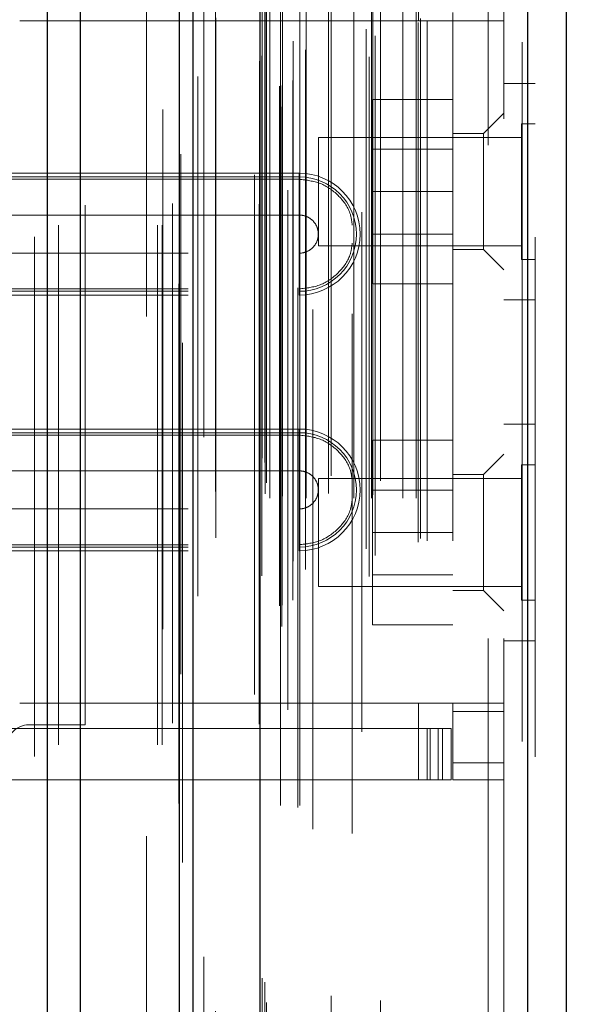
# Model space of a CAD drawing. Header units: inches. Extents: x 0.2 to 10.7, y 0.2 to 7.9.
# Tile 28 of 105: x 2.017 to 2.124, y 3.26 to 3.45. Entities that reach past the tile are written whole.
import ezdxf

# ---------------------------------------------------------------- set-up
doc = ezdxf.new("R2010")
doc.units = ezdxf.units.IN
doc.header["$MEASUREMENT"] = 0
doc.linetypes.add('HIDDEN', pattern=[0.075, 0.05, -0.025])
doc.layers.add('DIMENSIONS', color=140, linetype='Continuous')
doc.styles.add('SLDTEXTSTYLE0', font='TXT', dxfattribs={"width": 0.7})
doc.dimstyles.new('SLDDIMSTYLE1', dxfattribs={"dimtxt": 0.084961, "dimasz": 0.13, "dimexe": 0, "dimexo": 0.0625, "dimgap": 0.02124, "dimtad": 0, "dimtih": 1, "dimtoh": 1, "dimlfac": 12, "dimrnd": 1e-09, "dimzin": 12, "dimdsep": 46, "dimtxsty": 'SLDTEXTSTYLE0', "dimsah": 1, "dimcen": 0.09, "dimadec": 0, "dimazin": 3, "dimtfac": 1, "dimtmove": 0, "dimatfit": 0, "dimfxl": 0, "dimfrac": 2, "dimtolj": 1, "dimtzin": 12, "dimarcsym": 0})

# ---------------------------------------------------------------- blocks, each defined once
blk = doc.blocks.new('_D_5')
at = {"layer": 'DIMENSIONS'}
for p, q in [((2.25777, 3.05599), (2.25777, 3.30599)), ((1.9697, 3.05599), (2.38277, 3.05599)), ((2.07423, 2.90416), (2.38277, 2.90416)), ((2.25777, 2.67012), (2.25777, 2.90416)), ((2.37434, 2.67012), (2.25777, 2.67012)), ((2.52751, 2.67012), (2.49898, 2.67012)), ((2.49898, 2.67012), (2.49898, 2.53509)), ((2.77998, 2.67012), (2.80851, 2.67012)), ((2.80851, 2.67012), (2.80851, 2.53509)), ((2.49898, 2.53509), (2.52751, 2.53509)), ((2.80851, 2.53509), (2.77998, 2.53509))]:
    blk.add_line(p, q, dxfattribs=at)
for points in [[(2.25777, 3.05599), (2.27777, 3.18599), (2.23777, 3.18599)], [(2.25777, 2.90416), (2.23777, 2.77416), (2.27777, 2.77416)]]:
    blk.add_solid(points, dxfattribs=at)
at = {"layer": 'DIMENSIONS', "char_height": 0.083333, "attachment_point": 1, "style": 'SLDTEXTSTYLE0'}
for s, insert in [('1.82', (2.52751, 2.79656)), ('46.3', (2.52751, 2.64251))]:
    blk.add_mtext(s, dxfattribs=dict(at, insert=insert))

msp = doc.modelspace()

# ---------------------------------------------------------------- linework, layer by layer
at = {"color": 7, "linetype": 'Continuous', "lineweight": 25}
for p, q in [((2.0221055, 2.9101612), (2.0221055, 4.8559907)), ((2.0284695, 2.9101612), (2.0284695, 4.8548104)), ((2.0475454, 2.9101612), (2.0475454, 4.8458368)), ((2.0501815, 2.9101612), (2.0501815, 4.8455779)), ((2.0629845, 4.8198737), (2.0629845, 2.9362656)), ((2.1145055, 4.8107892), (2.1145055, 2.9453502)), ((2.1219426, 4.807844), (2.1219426, 2.9482953))]:
    msp.add_line(p, q, dxfattribs=at)
at = {"color": 7, "linetype": 'HIDDEN', "lineweight": 18}
for p, q in [((2.0221055, 4.8559907), (2.0221055, 2.9101612)), ((2.0221055, 4.8559907), (2.0221055, 2.9101612)), ((2.0221055, 2.9101612), (2.0221055, 4.8559907)), ((2.0242268, 2.9101612), (2.0242268, 4.8548104)), ((2.0242268, 2.9101612), (2.0242268, 4.8548104)), ((2.0284695, 2.9101612), (2.0284695, 4.8548104)), ((2.0433028, 2.9101612), (2.0433028, 4.8458368)), ((2.0433028, 2.9101612), (2.0433028, 4.8458368)), ((2.0441815, 2.9101612), (2.0441815, 4.8455779)), ((2.0475454, 2.9101612), (2.0475454, 4.8458368)), ((2.0477997, 2.9237953), (2.0477997, 4.8323441)), ((2.06721, 2.9329316), (2.06721, 4.8232078)), ((2.06721, 2.9329316), (2.06721, 4.8232078)), ((2.0619426, 4.8198737), (2.0619426, 2.9362656)), ((2.0667847, 2.9369357), (2.0667847, 4.8192036)), ((2.0672944, 2.9370256), (2.0672944, 4.8191138)), ((2.0693478, 2.9380002), (2.0693478, 4.8181391)), ((2.0510549, 2.938754), (2.0510549, 4.8173904)), ((2.0510549, 2.9387624), (2.0510549, 4.8173888)), ((2.0683555, 4.8168933), (2.0683555, 2.9392171)), ((2.0628822, 4.8141797), (2.0628822, 2.9419597)), ((2.062909, 2.94175), (2.062909, 4.8143894)), ((2.0633605, 2.9427136), (2.0633605, 4.8134257)), ((2.0633605, 2.9427136), (2.0633605, 4.8134257)), ((2.0717456, 2.9439047), (2.0717456, 4.8122365)), ((2.0825908, 4.8126513), (2.0825908, 2.9434922)), ((2.0840223, 2.9425639), (2.0840223, 4.8135754)), ((2.0693788, 2.9455474), (2.0693788, 4.810592)), ((2.1134636, 4.8107892), (2.1134636, 2.9453502)), ((2.1134636, 2.9453502), (2.1134636, 4.8107892)), ((2.1145055, 2.9453502), (2.1145055, 4.8107892)), ((2.083438, 2.9478663), (2.083438, 4.808273)), ((2.0852028, 2.9465972), (2.0852028, 4.8095456)), ((2.093455, 2.9491687), (2.093455, 4.8069706)), ((2.0938877, 2.9498995), (2.0938877, 4.8062399)), ((2.1159426, 4.807844), (2.1159426, 2.9482953)), ((2.0544915, 2.9500268), (2.0544915, 4.8060881)), ((2.0640315, 2.95845), (2.0640315, 4.7976893)), ((2.0640315, 2.95845), (2.0640315, 4.7976893)), ((2.0648745, 2.9576167), (2.0648745, 4.7985227)), ((2.0648745, 2.9576167), (2.0648745, 4.7985227)), ((2.0669482, 4.7985227), (2.0669482, 2.9576167)), ((2.0669482, 2.9576167), (2.0669482, 4.7985227)), ((2.0673648, 2.9580334), (2.0673648, 4.798106)), ((2.0702815, 4.798106), (2.0702815, 2.9580334)), ((2.0706982, 2.9576167), (2.0706982, 4.7985227)), ((2.0706982, 4.7985227), (2.0706982, 2.9576167)), ((2.0718713, 2.9576167), (2.0718713, 4.7985227)), ((2.0761699, 2.9585333), (2.0761699, 4.7976475)), ((2.0810419, 2.9576167), (2.0810419, 4.7985227)), ((2.0844869, 2.9576167), (2.0844869, 4.7985227)), ((2.084699, 2.9582808), (2.084699, 4.7978615)), ((2.0905218, 2.9576167), (2.0905218, 4.7985227)), ((2.0930544, 2.9576167), (2.0930544, 4.7985227)), ((2.0930544, 2.9576167), (2.0930544, 4.7985227)), ((2.064276, 2.9606113), (2.064276, 4.795528)), ((2.0862135, 2.9609827), (2.0862135, 4.7951567)), ((2.0731622, 4.7939567), (2.0731622, 2.9621684)), ((2.0767173, 2.9619119), (2.0767173, 4.7942275)), ((2.0767173, 2.9619119), (2.0767173, 4.7942275)), ((2.0807732, 4.7931273), (2.0807732, 2.9630134)), ((2.0639611, 2.9645299), (2.0639611, 4.7916095)), ((2.0639611, 2.9645299), (2.0639611, 4.7916095)), ((2.0634139, 2.9653029), (2.0634139, 4.7908364)), ((2.0634139, 2.9653029), (2.0634139, 4.7908364)), ((2.0480882, 4.7875251), (2.0480882, 2.9686283)), ((2.052222, 2.9693934), (2.052222, 4.786746)), ((2.0411815, 2.9925779), (2.0411815, 4.7634945)), ((2.0411815, 2.9925779), (2.0411815, 4.7634945)), ((2.0411815, 2.9925779), (2.0411815, 4.7634945)), ((2.0411815, 2.9925779), (2.0411815, 4.7634945)), ((2.1069426, 3.0306113), (2.1069426, 4.725528)), ((2.1069426, 3.0306113), (2.1069426, 4.725528)), ((2.1069426, 4.725528), (2.1069426, 3.0306113)), ((2.1069426, 4.725528), (2.1069426, 3.0306113)), ((2.1099426, 3.0306113), (2.1099426, 4.725528)), ((2.0195981, 3.1079112), (2.0195981, 3.6597445)), ((2.0195981, 3.1079112), (2.0195981, 3.6597445)), ((2.0935384, 3.4494532), (2.0935384, 3.464217)), ((2.0293481, 3.3140362), (2.0293481, 3.4536195)), ((2.1001001, 3.4494532), (2.1001001, 3.4510936)), ((2.0167668, 3.4494532), (2.0935384, 3.4494532)), ((2.0167668, 3.4494532), (2.0935384, 3.4494532)), ((2.0951789, 3.4494532), (2.0935384, 3.4494532)), ((2.0951789, 3.4494532), (2.0951789, 3.3182196)), ((2.1099426, 3.4494532), (2.0951789, 3.4494532)), ((2.0951789, 3.4494532), (2.0951789, 3.3182196)), ((2.1001001, 3.4494532), (2.1001001, 3.3182196)), ((2.1159426, 3.4374447), (2.1099426, 3.4374447)), ((2.1001001, 3.4343613), (2.0846834, 3.4343613)), ((2.0846834, 3.4343613), (2.0846834, 3.4166113)), ((2.1099426, 3.4317367), (2.1060056, 3.4277997)), ((2.1133385, 3.4296322), (2.1133385, 3.4166113)), ((2.1159426, 3.4296322), (2.1133385, 3.4296322)), ((2.1060056, 3.4277997), (2.1001001, 3.4277997)), ((2.1060056, 3.4166448), (2.1060056, 3.4277997)), ((2.074276, 3.427028), (2.074276, 3.4166113)), ((2.1133385, 3.427028), (2.074276, 3.427028)), ((2.1001001, 3.4247738), (2.0846834, 3.4247738)), ((2.0705726, 3.4201572), (1.9491815, 3.4201572)), ((2.0705726, 3.4201572), (2.0705726, 3.4189867)), ((2.0705726, 3.4194465), (1.9491815, 3.4194465)), ((2.0705726, 3.4189867), (1.9491815, 3.4189867)), ((2.0705726, 3.4194465), (2.0705726, 3.4121049)), ((2.074276, 3.4166113), (2.074276, 3.4061947)), ((2.1001001, 3.4166113), (2.0846834, 3.4166113)), ((2.0846834, 3.4166113), (2.0846834, 3.3988613)), ((2.1060056, 3.40549), (2.1060056, 3.4166448)), ((2.1133385, 3.4166113), (2.1133385, 3.4035905)), ((2.0705726, 3.4121049), (1.9491815, 3.4121049)), ((2.0846834, 3.4084488), (2.1001001, 3.4084488)), ((1.9491815, 3.4047805), (2.0705726, 3.4047805)), ((2.0705726, 3.3974389), (2.0705726, 3.4047805)), ((2.074276, 3.4061947), (2.1133385, 3.4061947)), ((2.1001001, 3.40549), (2.1060056, 3.40549)), ((2.1060056, 3.40549), (2.1099426, 3.4015529)), ((2.1133385, 3.4035905), (2.1159426, 3.4035905)), ((2.1001001, 3.3988613), (2.0846834, 3.3988613)), ((1.9491815, 3.3978988), (2.0705726, 3.3978988)), ((1.9491815, 3.3974389), (2.0705726, 3.3974389)), ((2.0705726, 3.3967283), (2.0705726, 3.3978988)), ((1.9491815, 3.3967283), (2.0705726, 3.3967283)), ((2.1099426, 3.395778), (2.1159426, 3.395778)), ((2.0705726, 3.3709446), (1.9491815, 3.3709446)), ((2.0705726, 3.3709446), (2.0705726, 3.3697741)), ((2.1159426, 3.3718613), (2.1099426, 3.3718613)), ((2.0705726, 3.3702339), (1.9491815, 3.3702339)), ((2.0705726, 3.3697741), (1.9491815, 3.3697741)), ((2.0705726, 3.3702339), (2.0705726, 3.3628923)), ((2.1001001, 3.368778), (2.0846834, 3.368778)), ((2.0846834, 3.368778), (2.0846834, 3.351028)), ((2.1099426, 3.3661199), (2.1060056, 3.3621829)), ((2.0705726, 3.3628923), (1.9491815, 3.3628923)), ((2.1133385, 3.3640488), (2.1133385, 3.351028)), ((2.1159426, 3.3640488), (2.1133385, 3.3640488)), ((2.074276, 3.3614447), (2.074276, 3.351028)), ((2.1133385, 3.3614447), (2.074276, 3.3614447)), ((2.1060056, 3.3621829), (2.1001001, 3.3621829)), ((2.1060056, 3.3398732), (2.1060056, 3.3621829)), ((2.1001001, 3.3591905), (2.0846834, 3.3591905)), ((1.9491815, 3.3555679), (2.0705726, 3.3555679)), ((2.0705726, 3.3482263), (2.0705726, 3.3555679)), ((2.074276, 3.351028), (2.074276, 3.3406113)), ((2.1001001, 3.351028), (2.0846834, 3.351028)), ((2.0846834, 3.351028), (2.0846834, 3.333278)), ((2.1133385, 3.351028), (2.1133385, 3.3380072)), ((1.9491815, 3.3486862), (2.0705726, 3.3486862)), ((1.9491815, 3.3482263), (2.0705726, 3.3482263)), ((1.9491815, 3.3475157), (2.0705726, 3.3475157)), ((2.0705726, 3.3475157), (2.0705726, 3.3486862)), ((2.0846834, 3.3428655), (2.1001001, 3.3428655)), ((2.074276, 3.3406113), (2.1133385, 3.3406113)), ((2.1001001, 3.3398732), (2.1060056, 3.3398732)), ((2.1060056, 3.3398732), (2.1099426, 3.3359361)), ((2.1133385, 3.3380072), (2.1159426, 3.3380072)), ((2.1001001, 3.333278), (2.0846834, 3.333278)), ((2.1099426, 3.3301947), (2.1159426, 3.3301947)), ((2.0935384, 3.3182196), (2.0167668, 3.3182196)), ((2.0935384, 3.3182196), (2.0167668, 3.3182196)), ((2.0951789, 3.3182196), (2.0935384, 3.3182196)), ((2.0935384, 3.3034558), (2.0935384, 3.3182196)), ((2.1099426, 3.3182196), (2.0951789, 3.3182196)), ((2.1001001, 3.3165792), (2.1001001, 3.3182196)), ((2.1099426, 3.3165792), (2.1001001, 3.3165792)), ((2.1001001, 3.3165792), (2.1001001, 3.3067367)), ((2.0185148, 3.3140362), (2.0293481, 3.3140362)), ((2.0935384, 3.3132984), (2.0036434, 3.3132984)), ((2.0935384, 3.3132984), (2.0951789, 3.3132984)), ((2.0951789, 3.3132984), (2.0951789, 3.3034558)), ((2.0951789, 3.3132984), (2.0981316, 3.3132984)), ((2.09579, 3.3034558), (2.09579, 3.3132984)), ((2.0972779, 3.3034558), (2.0972779, 3.3132984)), ((2.0981316, 3.3034558), (2.0981316, 3.3132984)), ((2.0981316, 3.3132984), (2.099772, 3.3132984)), ((2.0981316, 3.3034558), (2.0981316, 3.3132984)), ((2.099772, 3.3034558), (2.099772, 3.3132984)), ((2.1099426, 3.3067367), (2.1001001, 3.3067367)), ((2.1001001, 3.3034558), (2.1001001, 3.3067367)), ((2.1099426, 3.3067367), (2.1001001, 3.3067367)), ((2.0935384, 3.3034558), (2.0036434, 3.3034558)), ((2.0951789, 3.3034558), (2.0935384, 3.3034558)), ((2.0981316, 3.3034558), (2.0951789, 3.3034558)), ((2.099772, 3.3034558), (2.0981316, 3.3034558)), ((2.1099426, 3.3034558), (2.1001001, 3.3034558))]:
    msp.add_line(p, q, dxfattribs=at)
at = {"color": 7, "linetype": 'HIDDEN', "lineweight": 18, "flags": 128}
for points in [[(2.0442924, 4.8324012), (2.044292, 3.8931656), (2.0442924, 2.9237383)], [(2.0461922, 4.8143605), (2.0461921, 3.8931656), (2.0461922, 2.941781)], [(2.0544915, 2.9500277), (2.0544913, 3.8008324), (2.0544915, 4.806112)], [(2.0473633, 4.798904), (2.0473625, 3.8931656), (2.0473633, 2.9572528)], [(2.0473633, 4.798903), (2.0473627, 3.9166822), (2.0473633, 2.957236)], [(2.0544793, 2.9589401), (2.0544795, 3.8629555), (2.0544793, 4.7971979)]]:
    msp.add_lwpolyline(points, dxfattribs=at)
at = {"color": 7, "linetype": 'HIDDEN', "lineweight": 18}
for centre, radius, start, end in [((2.0705726, 3.4084427), 0.0117145, 270, 90), ((2.0705726, 3.4084427), 0.0110038, 270, 90), ((2.0705726, 3.3592301), 0.0117145, 270, 90), ((2.0705726, 3.3592301), 0.0110038, 270, 90), ((2.0185148, 3.3098695), 0.0041667, 90, 180)]:
    msp.add_arc(centre, radius, start, end, dxfattribs=at)
for points in [[(2.0705726, 3.4189867), (2.0705726, 3.4176151), (2.0705726, 3.414311), (2.0705726, 3.4104016), (2.0705726, 3.4084427)], [(2.0705726, 3.4121049), (2.0705726, 3.4111896), (2.0705726, 3.4098162), (2.0705726, 3.4084427)], [(2.0705726, 3.4084427), (2.0705726, 3.4064838), (2.0705726, 3.4025744), (2.0705726, 3.3992703), (2.0705726, 3.3978988)], [(2.0705726, 3.4084427), (2.0705726, 3.4070693), (2.0705726, 3.4056958), (2.0705726, 3.4047805)], [(2.0705726, 3.3697741), (2.0705726, 3.3684025), (2.0705726, 3.3650984), (2.0705726, 3.361189), (2.0705726, 3.3592301)], [(2.0705726, 3.3628923), (2.0705726, 3.361977), (2.0705726, 3.3606036), (2.0705726, 3.3592301)], [(2.0705726, 3.3592301), (2.0705726, 3.3572712), (2.0705726, 3.3533618), (2.0705726, 3.3500577), (2.0705726, 3.3486862)], [(2.0705726, 3.3592301), (2.0705726, 3.3578567), (2.0705726, 3.3564832), (2.0705726, 3.3555679)]]:
    msp.add_open_spline(points, degree=3, dxfattribs=at)
for points, knots in [([(2.0807732, 3.4101686), (2.0806664, 3.4109538), (2.0803731, 3.4131113), (2.0781768, 3.4160642), (2.074724, 3.4185134), (2.0719564, 3.4188289), (2.0705726, 3.4189867)], [0, 0, 0, 0, 0.16020075, 0.44013383, 0.72006692, 1, 1, 1, 1]), ([(2.0705726, 3.4047805), (2.0710519, 3.4047805), (2.0715311, 3.4048758), (2.0724169, 3.4052427), (2.0728232, 3.4055142), (2.0735011, 3.4061921), (2.0737726, 3.4065983), (2.0741395, 3.4074841), (2.0742348, 3.4079633), (2.0742348, 3.4089221), (2.0741395, 3.4094013), (2.0737726, 3.4102871), (2.0735011, 3.4106933), (2.0728232, 3.4113713), (2.0724169, 3.4116427), (2.0715311, 3.4120096), (2.0710519, 3.4121049), (2.0705726, 3.4121049)], [0, 0, 0, 0, 0.125, 0.125, 0.25, 0.25, 0.375, 0.375, 0.5, 0.5, 0.625, 0.625, 0.75, 0.75, 0.875, 0.875, 1, 1, 1, 1]), ([(2.0705726, 3.3978988), (2.0719564, 3.3980565), (2.074724, 3.3983721), (2.0781768, 3.4008212), (2.0803731, 3.4037741), (2.0806664, 3.4059316), (2.0807732, 3.4067169)], [0, 0, 0, 0, 0.27993308, 0.55986617, 0.83979925, 1, 1, 1, 1]), ([(2.0807732, 3.360956), (2.0806664, 3.3617412), (2.0803731, 3.3638987), (2.0781768, 3.3668516), (2.074724, 3.3693008), (2.0719564, 3.3696163), (2.0705726, 3.3697741)], [0, 0, 0, 0, 0.16020075, 0.44013383, 0.72006692, 1, 1, 1, 1]), ([(2.0705726, 3.3555679), (2.0710519, 3.3555679), (2.0715311, 3.3556632), (2.0724169, 3.3560301), (2.0728232, 3.3563016), (2.0735011, 3.3569795), (2.0737726, 3.3573857), (2.0741395, 3.3582715), (2.0742348, 3.3587507), (2.0742348, 3.3597095), (2.0741395, 3.3601887), (2.0737726, 3.3610745), (2.0735011, 3.3614807), (2.0728232, 3.3621587), (2.0724169, 3.3624301), (2.0715311, 3.362797), (2.0710519, 3.3628923), (2.0705726, 3.3628923)], [0, 0, 0, 0, 0.125, 0.125, 0.25, 0.25, 0.375, 0.375, 0.5, 0.5, 0.625, 0.625, 0.75, 0.75, 0.875, 0.875, 1, 1, 1, 1]), ([(2.0705726, 3.3486862), (2.0719564, 3.3488439), (2.074724, 3.3491595), (2.0781768, 3.3516086), (2.0803731, 3.3545615), (2.0806664, 3.356719), (2.0807732, 3.3575043)], [0, 0, 0, 0, 0.27993308, 0.55986617, 0.83979925, 1, 1, 1, 1])]:
    msp.add_open_spline(points, degree=3, knots=knots, dxfattribs=at)

# ---------------------------------------------------------------- dimensions: what is measured, and where the dimension line sits
at = {"layer": 'DIMENSIONS'}
dim = msp.add_linear_dim(base=(2.2577744, 2.9041612), p1=(1.9197023, 3.0559945), p2=(2.0242278, 2.9041612), angle=90, dimstyle='SLDDIMSTYLE1', dxfattribs=at)
dim.commit()
dim.dimension.update_dxf_attribs({"geometry": '_D_5', "text_midpoint": (2.2577744, 2.6701184), "dimtype": 160})

doc.saveas('drawing.dxf')
